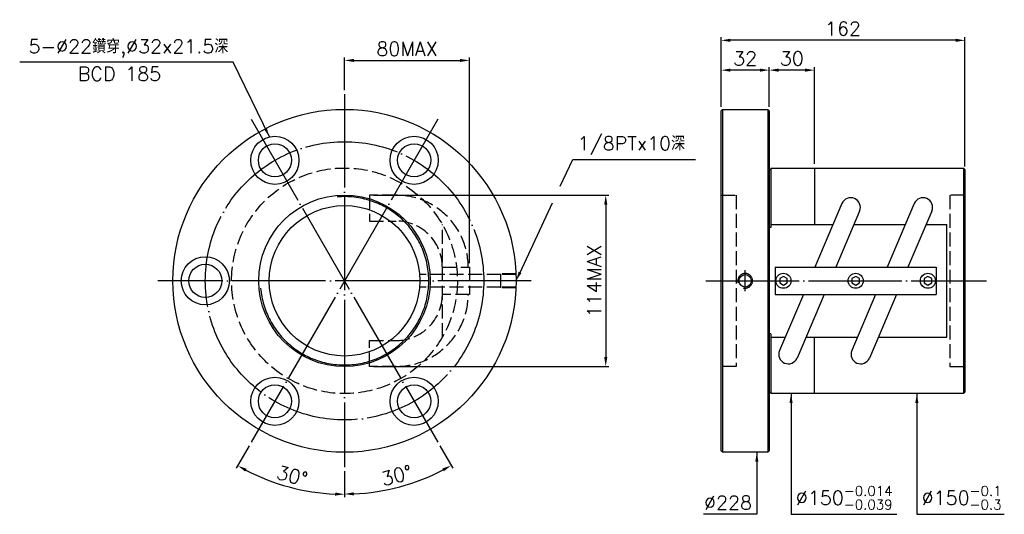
# Model space of a CAD drawing. Header units: millimetres. Extents: x -286 to 368, y 139 to 468.
import ezdxf

# ---------------------------------------------------------------- set-up
doc = ezdxf.new("R2010")
doc.units = ezdxf.units.MM
doc.header["$LTSCALE"] = 3.1
for name, pattern in [('CENTER', [22, 20, -1, 0, -1]), ('DASHED', [4, 3, -1]), ('THIN', [200000, 200000, 0])]:
    doc.linetypes.add(name, pattern=pattern)
for name, color, linetype in [('NT', 7, 'Continuous'), ('NT-DIM', 2, 'Continuous'), ('SH', 7, 'Continuous'), ('SH-DIM', 2, 'Continuous')]:
    doc.layers.add(name, color=color, linetype=linetype)
doc.styles.get("Standard").update_dxf_attribs({"font": 'simplex.shx', "bigfont": 'chineset.shx'})
doc.dimstyles.new('ISO-25', dxfattribs={"dimscale": 3.1, "dimtxt": 3, "dimasz": 2, "dimexe": 0.646, "dimexo": 0.862, "dimgap": 1, "dimtad": 1, "dimdec": 3, "dimdsep": 46, "dimtxsty": 'Standard', "dimcen": 1.5, "dimclrd": 256, "dimclre": 256, "dimclrt": 256, "dimazin": 2, "dimtfac": 1, "dimtdec": 3, "dimtmove": 0, "dimatfit": 3, "dimfxl": 0, "dimtolj": 1, "dimlwd": -1, "dimlwe": -1, "dimarcsym": 0})

# ---------------------------------------------------------------- blocks, each defined once
blk = doc.blocks.new('*D42')
at = {"layer": 'Defpoints', "color": 0}
for p in [(180.24, 433.96), (180.24, 406.9), (212.24, 406.9)]:
    blk.add_point(p, dxfattribs=at)
at = {"layer": 'SH-DIM'}
for p, q in [((180.24, 409.57), (180.24, 435.97)), ((206.04, 433.96), (186.44, 433.96)), ((212.24, 409.57), (212.24, 435.97))]:
    blk.add_line(p, q, dxfattribs=at)
for points in [[(186.44, 435), (186.44, 432.93), (180.24, 433.96)], [(206.04, 435), (206.04, 432.93), (212.24, 433.96)]]:
    blk.add_solid(points, dxfattribs=at)
at = {"layer": 'SH-DIM', "insert": (196.24, 441.71), "char_height": 9.3, "attachment_point": 5}
blk.add_mtext('\\A1;32', dxfattribs=at)
blk = doc.blocks.new('*D49')
at = {"layer": 'Defpoints', "color": 0}
for p in [(-69.97, 417.9), (-7.97, 401.28), (-131.97, 186.51), (-69.97, 169.9), (-118.52, 160.53)]:
    blk.add_point(p, dxfattribs=at)
at = {"layer": 'SH-DIM'}
for p, q in [((-133.31, 184.2), (-141.94, 169.25)), ((-69.97, 167.22), (-69.97, 149.97))]:
    blk.add_line(p, q, dxfattribs=at)
blk.add_arc((-69.97, 293.9), 141.93, 242.50314, 267.49686, dxfattribs=at)
for points in [[(-136, 167.1), (-135, 168.91), (-140.94, 170.98)], [(-76.15, 153.14), (-76.19, 151.07), (-69.97, 151.97)]]:
    blk.add_solid(points, dxfattribs=at)
at = {"layer": 'SH-DIM', "insert": (-104.7, 164.29), "char_height": 9.3, "attachment_point": 5, "rotation": 345}
blk.add_mtext('\\A1;30°', dxfattribs=at)
blk = doc.blocks.new('*D50')
at = {"layer": 'Defpoints', "color": 0}
for p in [(-69.97, 417.9), (-131.97, 401.28), (-7.97, 186.51), (-69.97, 169.9), (-45.35, 154.27)]:
    blk.add_point(p, dxfattribs=at)
at = {"layer": 'SH-DIM'}
for p, q in [((-6.64, 184.2), (1.92, 169.38)), ((-69.97, 167.22), (-69.97, 150.12))]:
    blk.add_line(p, q, dxfattribs=at)
blk.add_arc((-69.97, 293.9), 141.78, 272.50577, 297.49423, dxfattribs=at)
for points in [[(-5.02, 169.04), (-4.02, 167.23), (0.92, 171.11)], [(-63.75, 151.22), (-63.8, 153.29), (-69.97, 152.12)]]:
    blk.add_solid(points, dxfattribs=at)
at = {"layer": 'SH-DIM', "insert": (-35.28, 164.44), "char_height": 9.3, "attachment_point": 5, "rotation": 15}
blk.add_mtext('\\A1;30°', dxfattribs=at)
blk = doc.blocks.new('*D51')
at = {"layer": 'Defpoints', "color": 0}
for p in [(13.03, 440.42), (-69.97, 417.9), (13.03, 302.9)]:
    blk.add_point(p, dxfattribs=at)
at = {"layer": 'SH-DIM'}
for p, q in [((-69.97, 420.57), (-69.97, 442.42)), ((-63.77, 440.42), (6.83, 440.42)), ((13.03, 305.57), (13.03, 442.42))]:
    blk.add_line(p, q, dxfattribs=at)
for points in [[(-63.77, 441.45), (-63.77, 439.38), (-69.97, 440.42)], [(6.83, 441.45), (6.83, 439.38), (13.03, 440.42)]]:
    blk.add_solid(points, dxfattribs=at)
at = {"layer": 'SH-DIM', "insert": (-28.47, 448.17), "char_height": 9.3, "attachment_point": 5}
blk.add_mtext('\\A1;80MAX', dxfattribs=at)
blk = doc.blocks.new('*D52')
at = {"layer": 'Defpoints', "color": 0}
for p in [(-53.34, 350.81), (-53.34, 236.98), (103.61, 236.98)]:
    blk.add_point(p, dxfattribs=at)
at = {"layer": 'SH-DIM'}
for p, q in [((-50.66, 350.81), (105.61, 350.81)), ((103.61, 344.61), (103.61, 243.18)), ((-50.66, 236.98), (105.61, 236.98))]:
    blk.add_line(p, q, dxfattribs=at)
for points in [[(102.57, 344.61), (104.64, 344.61), (103.61, 350.81)], [(102.57, 243.18), (104.64, 243.18), (103.61, 236.98)]]:
    blk.add_solid(points, dxfattribs=at)
at = {"layer": 'SH-DIM', "insert": (95.86, 293.9), "char_height": 9.3, "attachment_point": 5, "rotation": 90}
blk.add_mtext('\\A1;114MAX', dxfattribs=at)
blk = doc.blocks.new('*D53')
at = {"layer": 'Defpoints', "color": 0}
for p in [(180.24, 453.79), (180.24, 406.9), (342.24, 367.18)]:
    blk.add_point(p, dxfattribs=at)
at = {"layer": 'SH-DIM'}
for p, q in [((180.24, 409.57), (180.24, 455.79)), ((336.04, 453.79), (186.44, 453.79)), ((342.24, 369.85), (342.24, 455.79))]:
    blk.add_line(p, q, dxfattribs=at)
for points in [[(186.44, 454.82), (186.44, 452.75), (180.24, 453.79)], [(336.04, 454.82), (336.04, 452.75), (342.24, 453.79)]]:
    blk.add_solid(points, dxfattribs=at)
at = {"layer": 'SH-DIM', "insert": (261.24, 461.54), "char_height": 9.3, "attachment_point": 5}
blk.add_mtext('\\A1;162', dxfattribs=at)
blk = doc.blocks.new('*D58')
at = {"layer": 'Defpoints', "color": 0}
for p in [(212.24, 433.96), (212.24, 406.9), (242.24, 368.9)]:
    blk.add_point(p, dxfattribs=at)
at = {"layer": 'SH-DIM'}
for p, q in [((212.24, 409.57), (212.24, 435.97)), ((236.04, 433.96), (218.44, 433.96)), ((242.24, 371.57), (242.24, 435.97))]:
    blk.add_line(p, q, dxfattribs=at)
for points in [[(218.44, 435), (218.44, 432.93), (212.24, 433.96)], [(236.04, 435), (236.04, 432.93), (242.24, 433.96)]]:
    blk.add_solid(points, dxfattribs=at)
at = {"layer": 'SH-DIM', "insert": (227.24, 441.71), "char_height": 9.3, "attachment_point": 5}
blk.add_mtext('\\A1;30', dxfattribs=at)

msp = doc.modelspace()

# ---------------------------------------------------------------- linework, layer by layer
at = {"layer": 'NT', "color": 3, "linetype": 'CENTER'}
for p, q in [((-69.9734, 417.8966), (-69.9734, 169.8966)), ((-131.9734, 401.2838), (-7.9734, 186.5095)), ((-7.9734, 401.2838), (-131.9734, 186.5095)), ((54.0266, 293.8966), (-193.9734, 293.8966))]:
    msp.add_line(p, q, dxfattribs=at)
at = {"layer": 'NT', "color": 7, "linetype": 'Continuous'}
for p, q in [((180.2429, 406.8966), (181.2429, 407.8966)), ((180.2429, 180.8966), (180.2429, 406.8966)), ((181.2429, 407.8966), (211.2429, 407.8966)), ((181.2429, 407.8966), (181.2429, 179.8966)), ((211.2429, 407.8966), (212.2429, 406.8966)), ((211.2429, 407.8966), (211.2429, 179.8966)), ((212.2429, 406.8966), (212.2429, 180.8966)), ((212.2429, 367.8966), (213.2429, 367.8966)), ((213.2429, 368.8966), (213.2429, 329.2661)), ((213.2429, 368.8966), (341.2429, 368.8966)), ((242.2429, 368.8966), (242.2429, 331.3132)), ((341.2429, 368.8966), (341.2429, 218.8966)), ((341.2429, 368.8966), (342.2429, 367.8966)), ((342.2429, 367.8966), (342.2429, 219.8966)), ((260.5738, 345.2441), (242.5871, 302.8966)), ((272.2631, 340.2792), (256.3852, 302.8966)), ((308.5738, 345.2441), (290.5871, 302.8966)), ((320.2631, 340.2792), (304.3852, 302.8966)), ((213.2429, 329.2661), (212.2429, 329.2661)), ((213.2429, 331.3132), (254.6568, 331.3132)), ((268.4549, 331.3132), (302.6568, 331.3132)), ((316.4549, 331.3132), (330.2429, 331.3132)), ((330.2429, 256.48), (330.2429, 331.3132)), ((216.1635, 302.8966), (323.1635, 302.8966)), ((216.1635, 302.8966), (216.1635, 284.8966)), ((323.1635, 302.8966), (323.1635, 284.8966)), ((216.1635, 284.8966), (323.1635, 284.8966)), ((234.9417, 284.8966), (219.0638, 247.5141)), ((248.7398, 284.8966), (230.7531, 242.5492)), ((282.9417, 284.8966), (267.0638, 247.5141)), ((296.7398, 284.8966), (278.7531, 242.5492)), ((213.2429, 258.5271), (212.2429, 258.5271)), ((213.2429, 258.5271), (213.2429, 218.8966)), ((213.2429, 256.48), (222.9958, 256.48)), ((236.6701, 256.48), (270.872, 256.48)), ((242.2429, 218.8966), (242.2429, 256.48)), ((284.6701, 256.48), (330.2429, 256.48)), ((212.2429, 219.8966), (213.2429, 219.8966)), ((341.2429, 218.8966), (213.2429, 218.8966)), ((342.2429, 219.8966), (341.2429, 218.8966)), ((181.2429, 179.8966), (180.2429, 180.8966)), ((211.2429, 179.8966), (181.2429, 179.8966)), ((212.2429, 180.8966), (211.2429, 179.8966))]:
    msp.add_line(p, q, dxfattribs=at)
at = {"layer": 'NT', "color": 1, "linetype": 'DASHED'}
for p, q in [((180.2429, 350.8966), (190.2429, 350.8966)), ((190.2429, 350.8966), (190.2429, 236.8966)), ((342.2429, 350.8966), (332.2429, 350.8966)), ((332.2429, 350.8966), (332.2429, 236.8966)), ((-4.9734, 256.48), (-4.9734, 331.3132)), ((-4.9734, 302.8966), (13.0266, 302.8966)), ((13.0266, 302.8966), (13.0266, 284.8966)), ((13.0266, 284.8966), (-4.9734, 284.8966)), ((190.2429, 236.8966), (180.2429, 236.8966)), ((332.2429, 236.8966), (342.2429, 236.8966))]:
    msp.add_line(p, q, dxfattribs=at)
for points in [[(-35.6894, 350.8126), (-53.3369, 350.8126), (-53.3369, 333.6126), (-35.6894, 333.6126)], [(-35.6894, 236.9806), (-53.3369, 236.9806), (-53.3369, 254.1806), (-35.6894, 254.1806)]]:
    msp.add_lwpolyline(points, dxfattribs=at)
at = {"layer": 'NT', "color": 7, "linetype": 'Continuous'}
for points in [[(221.6635, 296.7834), (219.1635, 295.34), (219.1635, 292.4532), (221.6635, 291.0099), (224.1635, 292.4532), (224.1635, 295.34)], [(269.6635, 296.7834), (267.1635, 295.34), (267.1635, 292.4532), (269.6635, 291.0099), (272.1635, 292.4532), (272.1635, 295.34)], [(317.6635, 296.7834), (315.1635, 295.34), (315.1635, 292.4532), (317.6635, 291.0099), (320.1635, 292.4532), (320.1635, 295.34)]]:
    msp.add_lwpolyline(points, close=True, dxfattribs=at)
for centre, radius in [((-69.9734, 293.8966), 114), ((-116.2234, 374.004), 16), ((-23.7234, 374.004), 16), ((-116.2234, 374.004), 11), ((-23.7234, 374.004), 11), ((-69.9734, 293.8966), 57), ((-69.9734, 293.8966), 50), ((-162.4734, 293.8966), 16), ((-162.4734, 293.8966), 11), ((221.6635, 293.8966), 5), ((269.6635, 293.8966), 5), ((317.6635, 293.8966), 5), ((-116.2234, 213.7893), 16), ((-23.7234, 213.7893), 16), ((-116.2234, 213.7893), 11), ((-23.7234, 213.7893), 11)]:
    msp.add_circle(centre, radius, dxfattribs=at)
at = {"layer": 'NT', "color": 3, "linetype": 'CENTER'}
msp.add_circle((-69.9734, 293.8966), 92.5, dxfattribs=at)
at = {"layer": 'NT', "color": 1, "linetype": 'DASHED'}
msp.add_circle((-69.9734, 293.8966), 75, dxfattribs=at)
at = {"layer": 'NT', "color": 5, "linetype": 'THIN'}
msp.add_arc((-69.9734, 293.8966), 55.967, 185, 95, dxfattribs=at)
at = {"layer": 'NT', "color": 1, "linetype": 'DASHED'}
for centre, radius, start, end in [((-35.6894, 302.8966), 47.916, 0, 90), ((-35.6894, 302.8966), 30.716, 0, 90), ((-35.6894, 284.8966), 47.916, 270, 0), ((-35.6894, 284.8966), 30.716, 270, 0)]:
    msp.add_arc(centre, radius, start, end, dxfattribs=at)
at = {"layer": 'NT', "color": 7, "linetype": 'Continuous'}
for centre, start, end in [((266.4185, 342.7616), 336.9870476, 156.9870476), ((314.4185, 342.7616), 336.9870476, 156.9870476), ((224.9085, 245.0316), 156.9870476, 336.9870476), ((272.9085, 245.0316), 156.9870476, 336.9870476)]:
    msp.add_arc(centre, 6.35, start, end, dxfattribs=at)
at = {"layer": 'NT-DIM', "color": 7, "linetype": 'Continuous'}
msp.add_circle((196.2429, 293.8966), 4.1344, dxfattribs=at)
at = {"layer": 'NT-DIM', "color": 5, "linetype": 'THIN'}
msp.add_arc((196.2429, 293.8966), 4.864, 255, 195, dxfattribs=at)
at = {"layer": 'SH', "color": 3, "linetype": 'CENTER'}
for p, q in [((196.2429, 286.8966), (196.2429, 300.8966)), ((170.0058, 293.8966), (356.484, 293.8966))]:
    msp.add_line(p, q, dxfattribs=at)
at = {"layer": 'SH-DIM', "color": 1, "linetype": 'DASHED'}
for p, q in [((33.8296, 298.1966), (-19.9734, 298.1966)), ((44.0266, 298.7606), (33.8296, 298.567)), ((33.8296, 289.2263), (33.8296, 298.567)), ((44.0266, 298.1796), (33.8296, 297.986)), ((33.8296, 289.5966), (-19.9734, 289.5966)), ((44.0266, 289.6136), (33.8296, 289.8073)), ((44.0266, 289.0326), (33.8296, 289.2263))]:
    msp.add_line(p, q, dxfattribs=at)
at = {"layer": 'SH-DIM'}
for points in [[(73.3934, 356.812), (81.6245, 374.4464), (81.7245, 374.4464), (163.2208, 374.4464)], [(46.6489, 299.5147), (68.2522, 345.7975)]]:
    msp.add_lwpolyline(points, dxfattribs=at)
msp.add_solid([(47.5853, 299.0777), (44.0266, 293.8966), (45.7126, 299.9518)], dxfattribs=at)

# ---------------------------------------------------------------- texts
at = {"layer": 'SH-DIM', "char_height": 9.3}
for s, insert, attachment_point in [('5-%%C22鑽穿,%%C32x21.5深', (-147.1738, 442.305), 9), ('BCD 185', (-191.7326, 426.8347), 9), ('1/8PTx10深', (84.8245, 377.5464), 7), ('\\A1;%%C150{\\H0.7x;\\S-0.014^ -0.039;}', (229.9213, 141.8257), 7), ('\\A1;%%C150{\\H0.7x;\\S-0.1^ -0.3;}', (313.5022, 141.8302), 7), ('%%C228', (200.7959, 141.7337), 9)]:
    msp.add_mtext(s, dxfattribs=dict(at, insert=insert, attachment_point=attachment_point))

# ---------------------------------------------------------------- dimensions: what is measured, and where the dimension line sits
at = {"layer": 'SH-DIM'}
for base, p1, p2, picture, middle in [((180.2429, 453.7877), (342.2429, 367.1774), (180.2429, 406.8966), '*D53', (261.2429, 461.5377)), ((180.2429, 433.9641), (212.2429, 406.8966), (180.2429, 406.8966), '*D42', (196.2429, 441.7141)), ((212.2429, 433.9641), (242.2429, 368.8966), (212.2429, 406.8966), '*D58', (227.2429, 441.7141))]:
    dim = msp.add_linear_dim(base=base, p1=p1, p2=p2, dimstyle='ISO-25', dxfattribs=at)
    dim.commit()
    dim.dimension.update_dxf_attribs({"geometry": picture, "text_midpoint": middle})
dim = msp.add_linear_dim(base=(13.0266, 440.416), p1=(-69.9734, 417.8966), p2=(13.0266, 302.8966), text='80MAX', dimstyle='ISO-25', dxfattribs=at)
dim.commit()
dim.dimension.update_dxf_attribs({"geometry": '*D51', "text_midpoint": (-28.4734, 448.166)})
for base, line1, picture, middle in [((-118.5151, 160.5295), ((-7.9734, 401.2838), (-131.9734, 186.5095)), '*D49', (-104.7008, 164.2922)), ((-45.354, 154.2728), ((-131.9734, 401.2838), (-7.9734, 186.5095)), '*D50', (-35.2845, 164.4358))]:
    dim = msp.add_angular_dim_2l(base=base, line1=line1, line2=((-69.9734, 417.8966), (-69.9734, 169.8966)), dimstyle='ISO-25', dxfattribs=at)
    dim.commit()
    dim.dimension.update_dxf_attribs({"geometry": picture, "text_midpoint": middle})
dim = msp.add_linear_dim(base=(103.6078, 236.9806), p1=(-53.3369, 350.8126), p2=(-53.3369, 236.9806), angle=90, text='114MAX', dimstyle='ISO-25', dxfattribs=at)
dim.commit()
dim.dimension.update_dxf_attribs({"geometry": '*D52', "text_midpoint": (95.8578, 293.8966)})

# ---------------------------------------------------------------- leaders
at = {"layer": 'SH-DIM', "annotation_type": 0, "has_hookline": 1}
for points, hookline_direction, text_width in [([(-119.86, 389.5852), (-143.9738, 439.205), (-144.0738, 439.205)], 1, 138.6143), ([(226.7213, 218.8966), (226.7213, 138.7257), (226.8213, 138.7257)], 0, 67.0043), ([(310.3022, 218.8966), (310.3022, 138.7302), (310.4022, 138.7302)], 0, 54.9143), ([(203.9959, 179.8966), (203.9959, 138.6337), (203.8959, 138.6337)], 1, 32.3286)]:
    msp.add_leader(points, dimstyle='ISO-25', dxfattribs=dict(at, hookline_direction=hookline_direction, text_width=text_width))

doc.saveas('drawing.dxf')
